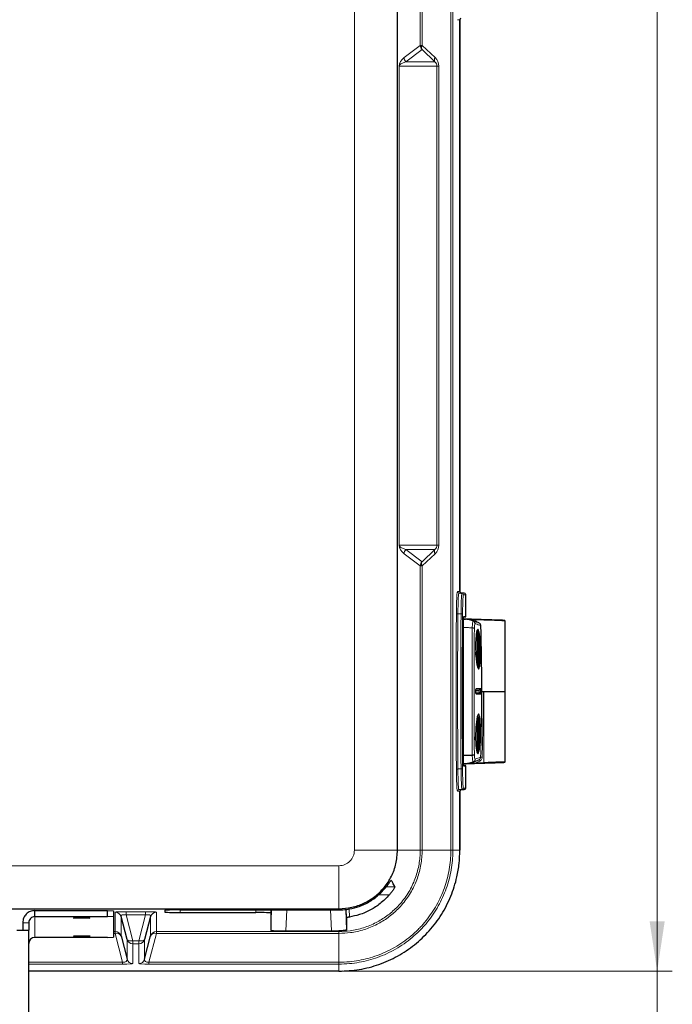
# Model space of a CAD drawing. Header units: millimetres. Extents: x 0 to 4205, y 0 to 2970.
# Tile 33 of 85: x 1441 to 1656, y 1666 to 1991. Entities that reach past the tile are written whole.
import ezdxf

# ---------------------------------------------------------------- set-up
doc = ezdxf.new("R2010")
doc.units = ezdxf.units.MM
doc.header["$LTSCALE"] = 5
doc.styles.add('SLDTEXTSTYLE0', font='TXT', dxfattribs={"width": 0.605})
doc.dimstyles.new('SLDDIMSTYLE0', dxfattribs={"dimtxt": 12.841593, "dimasz": 16.5, "dimexe": 0, "dimexo": 0.0625, "dimgap": 3.210398, "dimtad": 1, "dimdec": 0, "dimrnd": 1e-09, "dimzin": 12, "dimdsep": 46, "dimtxsty": 'SLDTEXTSTYLE0', "dimsah": 1, "dimcen": 0.09, "dimadec": 0, "dimazin": 3, "dimtfac": 1, "dimtdec": 1, "dimtofl": 0, "dimtmove": 0, "dimatfit": 3, "dimfxl": 1, "dimfrac": 2, "dimtolj": 1, "dimtzin": 12, "dimarcsym": 0})
doc.dimstyles.new('SLDDIMSTYLE2', dxfattribs={"dimtxt": 12.841593, "dimasz": 16.5, "dimexe": 0, "dimexo": 0.0625, "dimgap": 3.210398, "dimtad": 1, "dimdec": 0, "dimrnd": 1e-09, "dimzin": 12, "dimdsep": 46, "dimtxsty": 'SLDTEXTSTYLE0', "dimsah": 1, "dimcen": 0.09, "dimadec": 0, "dimazin": 3, "dimtfac": 1, "dimtdec": 1, "dimtmove": 0, "dimatfit": 0, "dimfxl": 1, "dimfrac": 2, "dimtolj": 1, "dimtzin": 12, "dimarcsym": 0})

# ---------------------------------------------------------------- blocks, each defined once
blk = doc.blocks.new('_D_10')
at = {"color": 7, "linetype": 'Continuous', "lineweight": 0}
for p, q in [((1651.46, 1676.69), (1651.46, 1708.69)), ((1546.31, 1676.69), (1656.46, 1676.69)), ((1651.46, 1626.28), (1651.46, 1676.69)), ((1322.04, 1626.28), (1656.46, 1626.28)), ((1651.46, 1626.28), (1651.46, 1567.75)), ((1628.8, 1591.26), (1628.8, 1595.67)), ((1628.8, 1595.67), (1648.52, 1595.67)), ((1648.52, 1595.67), (1648.52, 1591.26)), ((1628.8, 1581.46), (1628.8, 1577.05)), ((1648.52, 1577.05), (1648.52, 1581.46)), ((1628.8, 1577.05), (1648.52, 1577.05))]:
    blk.add_line(p, q, dxfattribs=at)
at = {"color": 7, "linetype": 'Continuous', "lineweight": 18}
for points in [[(1651.46, 1676.69), (1653.96, 1693.19), (1648.96, 1693.19)], [(1651.46, 1626.28), (1648.96, 1609.78), (1653.96, 1609.78)]]:
    blk.add_solid(points, dxfattribs=at)
at = {"color": 7, "linetype": 'Continuous', "lineweight": 18, "attachment_point": 1, "rotation": 90, "style": 'SLDTEXTSTYLE0'}
for s, insert, char_height in [('50', (1608.81, 1576.56), 13.229), ('2', (1631.47, 1581.46), 13.23)]:
    blk.add_mtext(s, dxfattribs=dict(at, insert=insert, char_height=char_height))
blk = doc.blocks.new('_D_13')
at = {"color": 7, "linetype": 'Continuous', "lineweight": 0}
for p, q in [((1356.29, 2614.67), (1656.46, 2614.67)), ((1651.46, 2614.67), (1651.46, 1676.69)), ((1628.8, 2162.83), (1628.8, 2167.24)), ((1628.8, 2167.24), (1648.52, 2167.24)), ((1648.52, 2167.24), (1648.52, 2162.83)), ((1628.8, 2128.53), (1628.8, 2124.12)), ((1648.52, 2124.12), (1648.52, 2128.53)), ((1628.8, 2124.12), (1648.52, 2124.12)), ((1546.31, 1676.69), (1656.46, 1676.69))]:
    blk.add_line(p, q, dxfattribs=at)
at = {"color": 7, "linetype": 'Continuous', "lineweight": 18}
for points in [[(1651.46, 2614.67), (1648.96, 2598.17), (1653.96, 2598.17)], [(1651.46, 1676.69), (1653.96, 1693.19), (1648.96, 1693.19)]]:
    blk.add_solid(points, dxfattribs=at)
at = {"color": 7, "linetype": 'Continuous', "lineweight": 18, "char_height": 13.229, "attachment_point": 1, "rotation": 90, "style": 'SLDTEXTSTYLE0'}
for s, insert in [('36,9', (1631.47, 2128.53)), ('938', (1608.81, 2130.98))]:
    blk.add_mtext(s, dxfattribs=dict(at, insert=insert))

msp = doc.modelspace()

# ---------------------------------------------------------------- linework, layer by layer
at = {"color": 8, "linetype": 'Continuous', "lineweight": 18}
for p, q in [((1583.3, 1716.65), (1583.3, 2586.69)), ((1583.94, 2586.69), (1583.94, 1716.65)), ((1551.42, 1716.65), (1551.42, 2151.67)), ((1573.16, 1982.71), (1573.16, 2065.63)), ((1573.8, 2065.63), (1573.8, 1982.71)), ((1586.27, 1991.19), (1585.43, 1991.19)), ((1567.8, 1978.67), (1573.16, 1982.71)), ((1573.8, 1982.71), (1573.16, 1982.71)), ((1573.8, 1982.71), (1578.08, 1978.67)), ((1573.75, 1981.3), (1568.38, 1977.26)), ((1578.03, 1977.26), (1573.75, 1981.3)), ((1566.24, 1817.5), (1566.24, 1975.84)), ((1566.25, 1975.84), (1566.24, 1975.84)), ((1566.25, 1975.84), (1566.25, 1817.5)), ((1578.68, 1975.84), (1566.25, 1975.84)), ((1568.38, 1977.26), (1578.03, 1977.26)), ((1578.68, 1817.5), (1578.68, 1975.84)), ((1579.31, 1975.84), (1578.68, 1975.84)), ((1579.31, 1975.84), (1579.31, 1817.5)), ((1566.25, 1817.5), (1566.24, 1817.5)), ((1566.25, 1817.5), (1578.68, 1817.5)), ((1578.03, 1816.09), (1568.38, 1816.09)), ((1568.38, 1816.09), (1573.75, 1812.04)), ((1573.75, 1812.04), (1578.03, 1816.09)), ((1579.31, 1817.5), (1578.68, 1817.5)), ((1573.16, 1810.63), (1567.8, 1814.67)), ((1578.08, 1814.67), (1573.8, 1810.63)), ((1573.16, 1716.65), (1573.16, 1810.63)), ((1573.8, 1810.63), (1573.16, 1810.63)), ((1573.8, 1810.63), (1573.8, 1716.65)), ((1585.43, 1802.15), (1586.27, 1802.15)), ((1585.91, 1801.65), (1586.95, 1801.62)), ((1586.72, 1801.65), (1585.91, 1801.65)), ((1586.95, 1801.62), (1587.69, 1801.62)), ((1588.18, 1801.12), (1587.43, 1801.12)), ((1588.18, 1793.78), (1588.18, 1801.12)), ((1588.18, 1801.08), (1588.19, 1801.08)), ((1588.14, 1793.77), (1588.14, 1793.77)), ((1587.52, 1793.07), (1588.11, 1793.07)), ((1590.68, 1792.43), (1590.68, 1792.43)), ((1592.13, 1783.63), (1592.31, 1783.63)), ((1592.17, 1785.52), (1592.2, 1785.52)), ((1592.17, 1784.89), (1592.28, 1784.89)), ((1592.15, 1782.54), (1592.31, 1782.54)), ((1592.16, 1781.33), (1592.28, 1781.33)), ((1592.17, 1780.87), (1592.2, 1780.87)), ((1592.63, 1769.42), (1592.63, 1769.42)), ((1592.63, 1768.92), (1592.63, 1768.92)), ((1592.99, 1769.9), (1592.99, 1769.9)), ((1592.99, 1768.44), (1592.99, 1768.44)), ((1593.13, 1770.09), (1593.13, 1770.09)), ((1593.13, 1768.25), (1593.13, 1768.25)), ((1594.22, 1769.17), (1594.22, 1745.59)), ((1592.17, 1757.52), (1592.2, 1757.52)), ((1592.13, 1755.63), (1592.31, 1755.63)), ((1592.15, 1754.54), (1592.31, 1754.54)), ((1592.17, 1756.89), (1592.28, 1756.89)), ((1592.16, 1753.33), (1592.28, 1753.33)), ((1592.17, 1752.87), (1592.2, 1752.87)), ((1587.52, 1745.28), (1588.07, 1745.28)), ((1588.07, 1745.28), (1588.46, 1745.28)), ((1588.14, 1744.57), (1588.14, 1744.57)), ((1588.18, 1737.22), (1588.18, 1744.57)), ((1592.86, 1746.11), (1591.56, 1745.5)), ((1591.56, 1745.5), (1594.22, 1745.59)), ((1591.56, 1745.4), (1591.56, 1745.5)), ((1594.23, 1745.49), (1591.56, 1745.4)), ((1592.86, 1746.11), (1592.62, 1746.55)), ((1593.63, 1747.38), (1593.13, 1747.39)), ((1594.23, 1745.49), (1594.22, 1745.59)), ((1586.27, 1736.19), (1585.43, 1736.19)), ((1586.95, 1736.72), (1585.91, 1736.69)), ((1585.91, 1736.69), (1586.72, 1736.69)), ((1587.69, 1736.72), (1586.95, 1736.72)), ((1587.43, 1737.22), (1588.18, 1737.22)), ((1588.19, 1737.26), (1588.18, 1737.26)), ((1551.42, 1716.65), (1565.63, 1716.65)), ((1565.63, 1716.65), (1573.16, 1716.65)), ((1583.3, 1716.65), (1573.8, 1716.65)), ((1583.94, 1716.65), (1586.27, 1716.65)), ((1316.29, 1711.53), (1546.31, 1711.53)), ((1546.31, 1711.53), (1546.31, 1697.32)), ((1561.94, 1704.59), (1564.79, 1704.59)), ((1562.96, 1701.94), (1559.44, 1701.94)), ((1472.34, 1689.79), (1472.34, 1696.2)), ((1475.95, 1696.34), (1482.36, 1696.34)), ((1475.95, 1696.34), (1475.95, 1695.28)), ((1482.36, 1696.34), (1482.36, 1695.28)), ((1485.97, 1696.2), (1485.97, 1689.79)), ((1488.79, 1696.24), (1488.8, 1696.78)), ((1493.81, 1696.94), (1493.78, 1696.07)), ((1518.79, 1696.07), (1518.82, 1696.94)), ((1523.82, 1696.94), (1523.79, 1695.89)), ((1523.79, 1690.17), (1524.02, 1696.94)), ((1529.02, 1696.94), (1528.78, 1689.99)), ((1543.79, 1689.99), (1543.55, 1696.94)), ((1546.31, 1697.32), (1546.31, 1696.94)), ((1548.54, 1697.09), (1548.78, 1690.28)), ((1549.67, 1697.28), (1549.76, 1694.57)), ((1443.79, 1692.71), (1441.79, 1692.71)), ((1445.79, 1687.85), (1445.79, 1694.71)), ((1474.28, 1694.72), (1474.28, 1688.31)), ((1482.36, 1695.28), (1475.95, 1695.28)), ((1475.95, 1695.28), (1478.19, 1686.76)), ((1480.12, 1686.76), (1482.36, 1695.28)), ((1484.04, 1688.31), (1484.04, 1694.72)), ((1471.79, 1689.79), (1472.34, 1689.79)), ((1472.34, 1689.16), (1471.79, 1689.16)), ((1472.34, 1689.79), (1472.34, 1689.16)), ((1474.81, 1679.65), (1472.34, 1689.16)), ((1485.97, 1689.16), (1483.51, 1679.65)), ((1485.97, 1689.79), (1546.31, 1689.79)), ((1485.97, 1689.16), (1485.97, 1689.79)), ((1546.31, 1689.16), (1485.97, 1689.16)), ((1546.31, 1690.02), (1546.31, 1689.79)), ((1546.31, 1679.65), (1546.31, 1689.16)), ((1476.26, 1680.66), (1476.26, 1687.18)), ((1478.19, 1686.76), (1480.12, 1686.76)), ((1478.19, 1686.76), (1478.19, 1685.7)), ((1480.12, 1686.76), (1480.12, 1685.7)), ((1482.05, 1687.18), (1482.05, 1680.66)), ((1480.12, 1685.7), (1478.19, 1685.7)), ((1478.19, 1685.7), (1478.19, 1679.18)), ((1480.12, 1679.18), (1480.12, 1685.7)), ((1443.79, 1679.65), (1474.81, 1679.65)), ((1474.81, 1679.65), (1474.81, 1679.02)), ((1483.51, 1679.65), (1546.31, 1679.65)), ((1483.51, 1679.65), (1483.51, 1679.02)), ((1474.81, 1679.02), (1443.79, 1679.02)), ((1546.31, 1679.02), (1483.51, 1679.02)), ((1546.31, 1679.02), (1546.31, 1676.69))]:
    msp.add_line(p, q, dxfattribs=at)
at = {"color": 7, "linetype": 'Continuous', "lineweight": 25}
for p, q in [((1565.63, 1716.65), (1565.63, 2151.67)), ((1586.27, 1802.15), (1586.27, 1991.19)), ((1586.29, 1991.22), (1586.29, 1802.12)), ((1587.69, 1801.62), (1586.72, 1801.65)), ((1588.18, 1793.78), (1588.18, 1801.12)), ((1588.18, 1801.12), (1588.18, 1801.12)), ((1588.19, 1793.78), (1588.19, 1801.08)), ((1588.19, 1801.08), (1588.19, 1801.08)), ((1588.14, 1793.77), (1587.5, 1793.75)), ((1587.5, 1793.75), (1588.12, 1793.77)), ((1588.18, 1793.78), (1587.51, 1793.78)), ((1587.43, 1793.09), (1588.11, 1793.07)), ((1587.44, 1793.1), (1588.38, 1793.07)), ((1590.82, 1792.58), (1588.11, 1793.07)), ((1590.67, 1792.44), (1590.67, 1792.44)), ((1601.22, 1769.17), (1601.22, 1792.52)), ((1592.22, 1788.82), (1591.81, 1788.82)), ((1592.17, 1785.19), (1592.23, 1785.19)), ((1592.22, 1781.16), (1592.16, 1781.16)), ((1593.46, 1769.17), (1593.43, 1769.17)), ((1593.46, 1769.17), (1593.95, 1769.17)), ((1593.95, 1769.17), (1594.22, 1769.17)), ((1594.22, 1769.17), (1601.22, 1769.17)), ((1601.22, 1745.82), (1601.22, 1769.17)), ((1592.17, 1757.19), (1592.23, 1757.19)), ((1592.22, 1753.16), (1592.16, 1753.16)), ((1590.36, 1748.11), (1590.36, 1748.11)), ((1591.82, 1749.52), (1592.22, 1749.52)), ((1587.44, 1745.24), (1588.38, 1745.27)), ((1587.5, 1744.59), (1588.14, 1744.57)), ((1588.12, 1744.57), (1587.5, 1744.59)), ((1587.51, 1744.57), (1588.18, 1744.57)), ((1588.18, 1737.22), (1588.18, 1744.57)), ((1588.19, 1737.26), (1588.19, 1744.57)), ((1586.27, 1716.65), (1586.27, 1736.19)), ((1586.29, 1736.22), (1586.29, 1716.72)), ((1586.72, 1736.69), (1587.69, 1736.72)), ((1588.18, 1737.22), (1588.18, 1737.22)), ((1588.19, 1737.26), (1588.19, 1737.26)), ((1416.29, 1697.32), (1546.31, 1697.32)), ((1445.79, 1694.71), (1445.79, 1696.71)), ((1445.79, 1696.71), (1469.79, 1696.71)), ((1469.79, 1694.71), (1469.79, 1696.71)), ((1469.79, 1696.71), (1471.79, 1696.64)), ((1471.79, 1696.64), (1471.79, 1694.64)), ((1488.79, 1696.76), (1488.79, 1696.24)), ((1493.78, 1696.94), (1546.31, 1696.94)), ((1493.78, 1696.07), (1518.79, 1696.07)), ((1523.79, 1695.89), (1523.79, 1690.17)), ((1548.78, 1694.39), (1548.69, 1697.1)), ((1441.79, 1692.71), (1441.79, 1690.24)), ((1443.79, 1692.71), (1443.79, 1690.24)), ((1445.79, 1694.71), (1469.79, 1694.71)), ((1471.79, 1694.64), (1469.79, 1694.71)), ((1471.79, 1694.64), (1471.79, 1687.92)), ((1476.26, 1687.18), (1474.28, 1694.72)), ((1484.04, 1694.72), (1482.05, 1687.18)), ((1439.79, 1690.24), (1443.79, 1690.24)), ((1443.79, 1647.34), (1443.79, 1690.24)), ((1528.78, 1689.99), (1543.79, 1689.99)), ((1469.79, 1687.85), (1445.79, 1687.85)), ((1469.79, 1687.85), (1471.79, 1687.92)), ((1474.28, 1688.31), (1476.26, 1680.66)), ((1482.05, 1680.66), (1484.04, 1688.31)), ((1546.31, 1676.69), (1443.79, 1676.69))]:
    msp.add_line(p, q, dxfattribs=at)
at = {"color": 8, "linetype": 'Continuous', "lineweight": 18, "flags": 128}
for points in [[(1586.65, 1794.79), (1586.13, 1794.81), (1585.95, 1794.81), (1585.61, 1794.83)], [(1590.67, 1792.44), (1590.68, 1792.43), (1590.68, 1792.43)], [(1591.32, 1791.53), (1591.32, 1791.53), (1591.31, 1791.53)], [(1585.61, 1743.51), (1586.13, 1743.53), (1586.65, 1743.55)], [(1478.19, 1686.76), (1477.84, 1686.7), (1477.5, 1686.68), (1477.19, 1686.69), (1476.91, 1686.73), (1476.66, 1686.8), (1476.47, 1686.9), (1476.34, 1687.03), (1476.26, 1687.18)], [(1482.05, 1687.18), (1481.98, 1687.03), (1481.84, 1686.9), (1481.65, 1686.8), (1481.41, 1686.73), (1481.12, 1686.69), (1480.81, 1686.68), (1480.47, 1686.7), (1480.12, 1686.76)]]:
    msp.add_lwpolyline(points, dxfattribs=at)
at = {"color": 7, "linetype": 'Continuous', "lineweight": 25, "flags": 128}
for points in [[(1592.22, 1777.52), (1592.17, 1777.75), (1592.12, 1778.32), (1592.08, 1779.19), (1592.05, 1780.31), (1592.03, 1781.61), (1592.03, 1783.01), (1592.03, 1784.42), (1592.05, 1785.75), (1592.08, 1786.92), (1592.11, 1787.85), (1592.16, 1788.49), (1592.21, 1788.8), (1592.25, 1788.75), (1592.3, 1788.35), (1592.34, 1787.62), (1592.38, 1786.62), (1592.4, 1785.4), (1592.42, 1784.03), (1592.42, 1782.62), (1592.41, 1781.24), (1592.39, 1779.98), (1592.35, 1778.92), (1592.31, 1778.13), (1592.27, 1777.65), (1592.22, 1777.52)], [(1592.2, 1785.52), (1592.2, 1785.64), (1592.19, 1785.7), (1592.18, 1785.7), (1592.18, 1785.64), (1592.17, 1785.53), (1592.17, 1785.37), (1592.17, 1785.19), (1592.17, 1785.01)], [(1592.2, 1785.52), (1592.21, 1785.38), (1592.21, 1785.28), (1592.22, 1785.21), (1592.23, 1785.19), (1592.23, 1785.2), (1592.24, 1785.25), (1592.25, 1785.34), (1592.25, 1785.47)], [(1592.28, 1784.89), (1592.28, 1785.08), (1592.28, 1785.26), (1592.28, 1785.42), (1592.28, 1785.54), (1592.27, 1785.62), (1592.26, 1785.63), (1592.26, 1785.58), (1592.25, 1785.47)], [(1592.16, 1781.45), (1592.16, 1781.27), (1592.16, 1781.08), (1592.17, 1780.92), (1592.17, 1780.8), (1592.18, 1780.72), (1592.18, 1780.71), (1592.19, 1780.77), (1592.2, 1780.87)], [(1592.25, 1780.82), (1592.24, 1780.96), (1592.23, 1781.06), (1592.23, 1781.13), (1592.22, 1781.15), (1592.21, 1781.14), (1592.21, 1781.09), (1592.2, 1781), (1592.2, 1780.87)], [(1592.25, 1780.82), (1592.25, 1780.71), (1592.26, 1780.64), (1592.26, 1780.64), (1592.27, 1780.7), (1592.27, 1780.81), (1592.28, 1780.97), (1592.28, 1781.15), (1592.28, 1781.33)], [(1592.22, 1749.52), (1592.17, 1749.75), (1592.12, 1750.32), (1592.08, 1751.19), (1592.05, 1752.31), (1592.03, 1753.61), (1592.03, 1755.01), (1592.03, 1756.42), (1592.05, 1757.75), (1592.08, 1758.92), (1592.11, 1759.85), (1592.16, 1760.49), (1592.21, 1760.8), (1592.25, 1760.75), (1592.3, 1760.35), (1592.34, 1759.62), (1592.38, 1758.62), (1592.4, 1757.4), (1592.42, 1756.03), (1592.42, 1754.62), (1592.41, 1753.24), (1592.39, 1751.98), (1592.35, 1750.92), (1592.31, 1750.13), (1592.27, 1749.65), (1592.22, 1749.52)], [(1592.2, 1757.52), (1592.2, 1757.64), (1592.19, 1757.7), (1592.18, 1757.7), (1592.18, 1757.64), (1592.17, 1757.53), (1592.17, 1757.37), (1592.17, 1757.19), (1592.17, 1757.01)], [(1592.2, 1757.52), (1592.21, 1757.38), (1592.21, 1757.28), (1592.22, 1757.21), (1592.23, 1757.19), (1592.23, 1757.2), (1592.24, 1757.25), (1592.25, 1757.34), (1592.25, 1757.47)], [(1592.28, 1756.89), (1592.28, 1757.08), (1592.28, 1757.26), (1592.28, 1757.42), (1592.28, 1757.54), (1592.27, 1757.62), (1592.26, 1757.63), (1592.26, 1757.58), (1592.25, 1757.47)], [(1592.16, 1753.45), (1592.16, 1753.27), (1592.16, 1753.08), (1592.17, 1752.92), (1592.17, 1752.8), (1592.18, 1752.72), (1592.18, 1752.71), (1592.19, 1752.77), (1592.2, 1752.87)], [(1592.25, 1752.82), (1592.24, 1752.96), (1592.23, 1753.06), (1592.23, 1753.13), (1592.22, 1753.15), (1592.21, 1753.14), (1592.21, 1753.09), (1592.2, 1753), (1592.2, 1752.87)], [(1592.25, 1752.82), (1592.25, 1752.71), (1592.26, 1752.64), (1592.26, 1752.64), (1592.27, 1752.7), (1592.27, 1752.81), (1592.28, 1752.97), (1592.28, 1753.15), (1592.28, 1753.33)], [(1461.29, 1694.34), (1462.28, 1694.33), (1463.14, 1694.31), (1463.75, 1694.28), (1464.02, 1694.25), (1463.93, 1694.22), (1463.48, 1694.18), (1462.73, 1694.16), (1461.79, 1694.15), (1460.78, 1694.15), (1459.84, 1694.16), (1459.09, 1694.18), (1458.64, 1694.22), (1458.55, 1694.25), (1458.82, 1694.28), (1459.43, 1694.31), (1460.29, 1694.33), (1461.29, 1694.34)], [(1548.78, 1694.39), (1548.78, 1693.26), (1548.78, 1690.28)], [(1461.29, 1688.4), (1462.28, 1688.4), (1463.14, 1688.38), (1463.75, 1688.35), (1464.02, 1688.32), (1463.93, 1688.28), (1463.48, 1688.25), (1462.73, 1688.23), (1461.79, 1688.21), (1460.78, 1688.21), (1459.84, 1688.23), (1459.09, 1688.25), (1458.64, 1688.28), (1458.55, 1688.32), (1458.82, 1688.35), (1459.43, 1688.38), (1460.29, 1688.4), (1461.29, 1688.4)]]:
    msp.add_lwpolyline(points, dxfattribs=at)
at = {"color": 8, "linetype": 'Continuous', "lineweight": 18}
for centre, radius, start, end in [((1575.17, 1982.71), 2, 180.0576, 224.934), ((1574.87, 1981.96), 1.31, 145.2527, 210.6724), ((1569.8, 1978.67), 2, 180.0576, 224.934), ((1579.15, 1977.92), 1.31, 145.2527, 210.6724), ((1569.8, 1814.67), 2, 135.066, 179.9424), ((1579.15, 1815.42), 1.31, 149.3276, 214.7473), ((1575.17, 1810.63), 2, 135.066, 179.9424), ((1574.87, 1811.38), 1.31, 149.3276, 214.7473), ((1585.93, 1802.15), 0.5, 179.9834, 267.9817), ((1586.93, 1801.12), 0.5, 359.9834, 87.9817), ((1587.68, 1801.12), 0.5, 359.9834, 87.9817), ((1585.5, 1795.48), 0.661, 233.5805, 279.2844), ((1586.75, 1794.14), 0.662, 53.6172, 99.2783), ((1591.48, 1770.09), 0.201, 316.484, 0.1234), ((1591.48, 1768.25), 0.201, 359.8786, 42.3625), ((1593.13, 1769.42), 0.5, 106.8008, 180.0938), ((1593.13, 1769.42), 0.5, 106.792, 180.0162), ((1593.13, 1768.92), 0.5, 179.9062, 253.1992), ((1592.93, 1770.09), 0.2, 286.8009, 0.1465), ((1592.93, 1770.09), 0.2, 286.792, 0.0687), ((1592.93, 1768.25), 0.2, 359.8535, 73.1991), ((1592.93, 1768.25), 0.2, 359.9313, 73.208), ((1585.5, 1742.86), 0.661, 80.7156, 126.4195), ((1586.75, 1744.21), 0.662, 260.7217, 306.3828), ((1585.93, 1736.19), 0.5, 92.0183, 180.0166), ((1586.93, 1737.22), 0.5, 272.0183, 0.0166), ((1587.68, 1737.22), 0.5, 272.0183, 0.0166), ((1472.34, 1694.2), 2, 15.0309, 90.0115), ((1485.97, 1694.2), 2, 89.9885, 164.9691), ((1472.34, 1687.79), 2, 15.0309, 90.0115), ((1472.8, 1687.57), 1.65, 26.6027, 106.0774), ((1485.97, 1687.79), 2, 89.9885, 164.9691), ((1485.51, 1687.57), 1.65, 73.9226, 153.3973), ((1478.19, 1687.7), 2, 195.0309, 270.0115), ((1480.12, 1687.7), 2, 269.9885, 344.9691), ((1478.19, 1681.18), 2, 195.0309, 270.0115), ((1480.12, 1681.18), 2, 269.9885, 344.9691)]:
    msp.add_arc(centre, radius, start, end, dxfattribs=at)
at = {"color": 7, "linetype": 'Continuous', "lineweight": 25}
for centre, radius, start, end in [((1587.68, 1801.12), 0.5, 0, 87.8701), ((1587.69, 1801.08), 0.5, 0, 28.7741), ((1587.17, 1783.09), 9.98, 69.4627, 87.9966), ((1600.83, 1783.24), 8.71, 176.3459, 183.5145), ((1579.04, 1784.69), 13.13, 356.1113, 1.3902), ((1607.36, 1784.54), 15.08, 178.6711, 183.455), ((1583.61, 1783.1), 8.71, 356.3459, 3.5145), ((1577.09, 1781.8), 15.08, 358.6711, 3.455), ((1605.4, 1781.65), 13.13, 176.1113, 181.3902), ((1593.13, 1768.92), 0.5, 179.9838, 253.208), ((1600.83, 1755.24), 8.71, 176.3459, 183.5145), ((1579.04, 1756.69), 13.13, 356.1113, 1.3902), ((1577.09, 1753.8), 15.08, 358.6711, 3.455), ((1607.36, 1756.54), 15.08, 178.6711, 183.455), ((1605.4, 1753.65), 13.13, 176.1113, 181.3902), ((1583.61, 1755.1), 8.71, 356.3459, 3.5145), ((1587.68, 1737.22), 0.5, 272.1299, 0), ((1587.69, 1737.26), 0.5, 331.2259, 0), ((1445.78, 1685.85), 2, 89.9825, 179.9825)]:
    msp.add_arc(centre, radius, start, end, dxfattribs=at)
for centre, major_axis, ratio, start_param, end_param in [((1586.77, 1991.19), (0.5, 0), 0.999391, 2.077833, 3.141593), ((1586.77, 1802.15), (-0.5, 0), 0.999391, 0, 1.06376), ((1586.79, 1802.12), (0.5, 0), 0.999391, 3.141593, 3.583855), ((1586.74, 1802.15), (0, 0.5), 0.878495, 2.634556, 3.106686), ((1587.68, 1793.76), (0.5, 0.017), 0.001217, 5.794451, 6.318049), ((1587.69, 1793.76), (0.5, 0.017), 0.001217, 5.794451, 6.318049), ((1594.23, 1792.86), (6.9, -0.24), 0.001217, 4.712431, 8.843324), ((1594.22, 1792.76), (7, -0.24), 0.0012, 0.000041, 2.473366), ((1587.68, 1744.58), (0.5, -0.017), 0.001217, 6.248321, 6.77192), ((1587.69, 1744.58), (0.5, -0.017), 0.001217, 6.248321, 6.77192), ((1594.23, 1745.48), (6.9, 0.24), 0.001217, 3.700056, 3.723047), ((1594.23, 1745.48), (6.9, 0.24), 0.001217, 3.723047, 7.853939), ((1594.22, 1745.58), (7, 0.24), 0.0012, 6.283144, 7.85394), ((1586.77, 1736.19), (0.5, 0), 0.999391, 2.077833, 3.141593), ((1586.79, 1736.22), (-0.5, 0), 0.999391, 5.840923, 6.283185), ((1586.74, 1736.19), (0, 0.5), 0.878495, 0.034907, 0.507036), ((1546.26, 1716.76), (28.32, -28.32), 0.998783, 0.775789, 0.784789), ((1493.79, 1696.76), (5, 0), 0.034899, 1.572016, 3.141594), ((1493.79, 1696.24), (5, 0), 0.034899, 3.141591, 4.71117), ((1518.78, 1695.89), (5, 0), 0.034899, 6.283184, 7.852762), ((1528.79, 1690.17), (5, 0), 0.034899, 3.141591, 4.71117), ((1543.78, 1690.17), (5, 0), 0.034899, 4.713608, 5.241975), ((1546.26, 1716.76), (28.32, -28.32), 0.998783, 5.498396, 5.525409)]:
    msp.add_ellipse(centre, major_axis=major_axis, ratio=ratio, start_param=start_param, end_param=end_param, dxfattribs=at)
at = {"color": 8, "linetype": 'Continuous', "lineweight": 18}
for centre, major_axis, ratio, start_param, end_param in [((1571.58, 1975.84), (5.33, 0), 0.750067, 2.358065, 3.141593), ((1573.57, 1975.84), (7.33, 0), 0.272884, 2.358065, 3.141593), ((1576.43, 1975.84), (2.25, 0), 0.88747, 0, 0.783528), ((1575.07, 1975.84), (4.25, 0), 0.941206, 0, 0.783528), ((1571.58, 1817.5), (5.33, 0), 0.750067, 3.141593, 3.92512), ((1573.57, 1817.5), (7.33, 0), 0.272884, 3.141593, 3.92512), ((1576.43, 1817.5), (2.25, 0), 0.88747, 5.499658, 6.283185), ((1575.07, 1817.5), (4.25, 0), 0.941206, 5.499658, 6.283185), ((1476.49, 1696.18), (4.14, -0.02), 0.038595, 1.700839, 3.141787), ((1481.83, 1696.18), (4.14, 0.02), 0.038595, 6.28299, 7.723939), ((1476.49, 1694.18), (2.2, -0.78), 0.395579, 1.953802, 3.394751), ((1481.83, 1694.18), (2.2, 0.78), 0.395579, 6.030027, 7.470976), ((1474.05, 1681.21), (2.16, -1.12), 0.520753, 5.320526, 6.707166), ((1484.26, 1681.21), (2.16, 1.12), 0.520753, 2.717612, 4.104252), ((1474.05, 1679.21), (4.14, -0.04), 0.046862, 4.896955, 6.283595), ((1484.26, 1679.21), (4.14, 0.04), 0.046862, 3.141183, 4.527823)]:
    msp.add_ellipse(centre, major_axis=major_axis, ratio=ratio, start_param=start_param, end_param=end_param, dxfattribs=at)
for points, knots in [([(1585.11, 1794.95), (1585.12, 1795.96), (1585.15, 1797.98), (1585.23, 1800.33), (1585.33, 1801.87), (1585.4, 1802.06), (1585.43, 1802.15)], [0, 0, 0, 0, 0.254254, 0.508468, 0.76253, 1, 1, 1, 1]), ([(1585.91, 1801.65), (1585.88, 1801.57), (1585.81, 1801.39), (1585.72, 1799.93), (1585.66, 1798.17), (1585.63, 1796.42), (1585.62, 1795.45), (1585.61, 1794.83)], [0, 0, 0, 0, 0.237276, 0.491125, 0.745126, 0.835049, 1, 1, 1, 1]), ([(1586.65, 1794.79), (1586.66, 1795.75), (1586.68, 1797.66), (1586.76, 1799.9), (1586.83, 1801.01), (1586.9, 1801.53), (1586.93, 1801.58), (1586.95, 1801.62)], [0, 0, 0, 0, 0.254017, 0.508007, 0.761845, 0.846009, 1, 1, 1, 1]), ([(1587.43, 1801.12), (1587.4, 1801.04), (1587.34, 1800.87), (1587.25, 1799.49), (1587.18, 1797.39), (1587.16, 1795.57), (1587.14, 1794.67)], [0, 0, 0, 0, 0.237643, 0.491649, 0.745808, 1, 1, 1, 1]), ([(1585.11, 1743.39), (1585.09, 1745.52), (1585.06, 1749.77), (1585.03, 1756.25), (1585.01, 1762.78), (1585, 1769.34), (1585.01, 1776.92), (1585.04, 1785.51), (1585.09, 1791.8), (1585.11, 1794.95)], [0, 0, 0, 0, 0.125627, 0.25149, 0.377354, 0.503218, 0.629082, 0.814541, 1, 1, 1, 1]), ([(1585.61, 1794.83), (1585.59, 1791.7), (1585.54, 1785.44), (1585.51, 1776.88), (1585.5, 1769.34), (1585.5, 1762.81), (1585.53, 1756.32), (1585.56, 1749.86), (1585.59, 1745.63), (1585.61, 1743.51)], [0, 0, 0, 0, 0.185459, 0.370919, 0.496782, 0.622645, 0.748509, 0.874373, 1, 1, 1, 1]), ([(1586.65, 1743.55), (1586.62, 1746.62), (1586.57, 1752.75), (1586.54, 1761.19), (1586.53, 1768.72), (1586.54, 1775.3), (1586.56, 1781.86), (1586.59, 1788.38), (1586.63, 1792.65), (1586.65, 1794.79)], [0, 0, 0, 0, 0.181993, 0.363986, 0.491238, 0.61849, 0.745741, 0.872993, 1, 1, 1, 1]), ([(1587.14, 1794.67), (1587.13, 1792.54), (1587.09, 1788.29), (1587.06, 1781.8), (1587.04, 1775.28), (1587.03, 1768.72), (1587.04, 1761.23), (1587.07, 1752.83), (1587.12, 1746.72), (1587.14, 1743.67)], [0, 0, 0, 0, 0.127007, 0.254259, 0.38151, 0.508762, 0.636013, 0.818007, 1, 1, 1, 1]), ([(1587.4, 1790.31), (1587.95, 1790.29), (1588.96, 1790.26), (1589.93, 1790.18), (1590.36, 1790.15)], [0, 0, 0, 0, 0.554106, 1, 1, 1, 1]), ([(1587.52, 1793.07), (1588.02, 1793.03), (1589.01, 1792.95), (1590.06, 1792.66), (1590.61, 1792.46), (1590.68, 1792.43)], [0, 0, 0, 0, 0.463262, 0.926524, 1, 1, 1, 1]), ([(1590.36, 1748.11), (1590.35, 1748.87), (1590.34, 1751.8), (1590.31, 1756.96), (1590.29, 1763.61), (1590.28, 1770.28), (1590.29, 1776.95), (1590.32, 1783.6), (1590.34, 1787.96), (1590.36, 1790.15)], [0, 0, 0, 0, 0.054529, 0.212103, 0.369677, 0.527256, 0.684835, 0.842418, 1, 1, 1, 1]), ([(1590.36, 1790.15), (1590.36, 1790.46), (1590.38, 1791.07), (1590.45, 1791.8), (1590.55, 1792.33), (1590.63, 1792.4), (1590.67, 1792.44)], [0, 0, 0, 0, 0.243306, 0.486578, 0.730932, 1, 1, 1, 1]), ([(1591.32, 1791.53), (1591.32, 1791.55), (1591.31, 1791.61), (1591.29, 1791.77), (1591.2, 1792.02), (1590.98, 1792.28), (1590.78, 1792.38), (1590.68, 1792.43)], [0, 0, 0, 0, 0.054964, 0.145039, 0.430027, 0.715014, 1, 1, 1, 1]), ([(1590.68, 1792.43), (1590.68, 1792.43), (1590.75, 1792.41), (1591.17, 1792.29), (1591.84, 1792.06), (1592.34, 1791.88), (1592.54, 1791.81), (1592.57, 1791.8)], [0, 0, 0, 0, 0.0000065, 0.0754002, 0.501749, 0.927931, 1, 1, 1, 1]), ([(1591.31, 1791.53), (1591.31, 1791.53), (1591.27, 1791.53), (1591.2, 1791.45), (1591.12, 1791.11), (1591.06, 1790.61), (1591.05, 1790.19), (1591.05, 1789.98)], [0, 0, 0, 0, 0.0165528, 0.2653219, 0.5113776, 0.7561004, 1, 1, 1, 1]), ([(1593.08, 1790.96), (1593.05, 1790.97), (1592.86, 1791.03), (1592.39, 1791.19), (1591.77, 1791.4), (1591.38, 1791.51), (1591.32, 1791.53)], [0, 0, 0, 0, 0.0711356, 0.4977918, 0.9243183, 1, 1, 1, 1]), ([(1591.05, 1789.98), (1591.03, 1787.81), (1591.01, 1783.48), (1590.98, 1776.89), (1590.97, 1770.28), (1590.98, 1763.65), (1591, 1757.06), (1591.02, 1751.94), (1591.04, 1749.04), (1591.05, 1748.3)], [0, 0, 0, 0, 0.157643, 0.315286, 0.472918, 0.630549, 0.788186, 0.945823, 1, 1, 1, 1]), ([(1591.68, 1768.25), (1591.67, 1768.25), (1591.66, 1768.25), (1591.62, 1768.3), (1591.58, 1768.47), (1591.55, 1768.72), (1591.53, 1769.01), (1591.53, 1769.33), (1591.55, 1769.63), (1591.58, 1769.87), (1591.62, 1770.05), (1591.66, 1770.08), (1591.68, 1770.09)], [0, 0, 0, 0, 0.018208, 0.125995, 0.233222, 0.339957, 0.446493, 0.553217, 0.660432, 0.768211, 0.876381, 1, 1, 1, 1]), ([(1592.99, 1769.9), (1592.96, 1769.9), (1592.8, 1769.9), (1592.38, 1769.9), (1591.87, 1769.9), (1591.54, 1769.9)], [0, 0, 0, 0, 0.083075, 0.415389, 1, 1, 1, 1]), ([(1592.63, 1769.42), (1592.6, 1769.42), (1592.45, 1769.42), (1592.13, 1769.42), (1591.75, 1769.42), (1591.54, 1769.42)], [0, 0, 0, 0, 0.107306, 0.536551, 1, 1, 1, 1]), ([(1591.54, 1768.44), (1591.59, 1768.44), (1591.83, 1768.44), (1592.38, 1768.44), (1592.75, 1768.44), (1592.99, 1768.44)], [0, 0, 0, 0, 0.083075, 0.415389, 1, 1, 1, 1]), ([(1591.55, 1768.92), (1591.66, 1768.92), (1592.09, 1768.92), (1592.4, 1768.92), (1592.63, 1768.92)], [0, 0, 0, 0, 0.255107, 1, 1, 1, 1]), ([(1591.68, 1770.09), (1591.92, 1770.09), (1592.43, 1770.09), (1592.87, 1770.09), (1593.09, 1770.09), (1593.13, 1770.09)], [0, 0, 0, 0, 0.418273, 0.883663, 1, 1, 1, 1]), ([(1593.13, 1768.25), (1592.97, 1768.25), (1592.62, 1768.25), (1592.09, 1768.25), (1591.75, 1768.25), (1591.68, 1768.25)], [0, 0, 0, 0, 0.418272, 0.883663, 1, 1, 1, 1]), ([(1592.63, 1768.92), (1592.64, 1768.92), (1592.64, 1768.93), (1592.65, 1768.97), (1592.65, 1769.04), (1592.66, 1769.12), (1592.66, 1769.2), (1592.65, 1769.28), (1592.65, 1769.35), (1592.64, 1769.4), (1592.64, 1769.42), (1592.63, 1769.42), (1592.63, 1769.42)], [0, 0, 0, 0, 0.108335, 0.216715, 0.325077, 0.433336, 0.541477, 0.649534, 0.757577, 0.865682, 0.973901, 1, 1, 1, 1]), ([(1592.99, 1768.44), (1593, 1768.45), (1593.01, 1768.48), (1593.03, 1768.62), (1593.05, 1768.82), (1593.05, 1769.05), (1593.05, 1769.3), (1593.05, 1769.54), (1593.03, 1769.73), (1593.01, 1769.86), (1593, 1769.9), (1592.99, 1769.9), (1592.99, 1769.9)], [0, 0, 0, 0, 0.124932, 0.233167, 0.341394, 0.449615, 0.557838, 0.666066, 0.774302, 0.882545, 0.979886, 1, 1, 1, 1]), ([(1593.13, 1770.09), (1593.14, 1770.08), (1593.16, 1770.05), (1593.19, 1769.88), (1593.2, 1769.64), (1593.21, 1769.34), (1593.21, 1769.02), (1593.2, 1768.73), (1593.19, 1768.48), (1593.16, 1768.29), (1593.14, 1768.26), (1593.13, 1768.25)], [0, 0, 0, 0, 0.1172316, 0.225515, 0.3337772, 0.442019, 0.5502498, 0.6584841, 0.7667354, 0.8750103, 1, 1, 1, 1]), ([(1593.13, 1747.39), (1593.23, 1751.48), (1593.42, 1758.74), (1593.45, 1766), (1593.46, 1769.17)], [0, 0, 0, 0, 0.5636455, 1, 1, 1, 1]), ([(1593.95, 1769.17), (1593.94, 1766), (1593.92, 1758.74), (1593.73, 1751.47), (1593.63, 1747.38)], [0, 0, 0, 0, 0.436355, 1, 1, 1, 1]), ([(1590.68, 1745.91), (1590.64, 1745.93), (1590.57, 1745.98), (1590.46, 1746.46), (1590.39, 1747.18), (1590.37, 1747.8), (1590.36, 1748.11)], [0, 0, 0, 0, 0.250869, 0.501516, 0.749655, 1, 1, 1, 1]), ([(1591.05, 1748.3), (1591.05, 1748.09), (1591.07, 1747.67), (1591.13, 1747.18), (1591.22, 1746.85), (1591.28, 1746.83), (1591.32, 1746.81)], [0, 0, 0, 0, 0.246612, 0.496114, 0.748368, 1, 1, 1, 1]), ([(1588.07, 1745.28), (1588.07, 1745.28), (1588.16, 1745.28), (1588.74, 1745.31), (1589.82, 1745.46), (1591.27, 1745.87), (1592.17, 1746.32), (1592.62, 1746.55)], [0, 0, 0, 0, 0.0000126, 0.0550446, 0.3700292, 0.6850142, 1, 1, 1, 1]), ([(1588.07, 1745.28), (1588.07, 1745.28), (1588.15, 1745.28), (1588.46, 1745.29), (1589.22, 1745.32), (1590.31, 1745.39), (1591.16, 1745.46), (1591.56, 1745.5)], [0, 0, 0, 0, 0.004652, 0.065268, 0.272602, 0.663204, 1, 1, 1, 1]), ([(1591.56, 1745.4), (1591.16, 1745.38), (1590.3, 1745.35), (1589.21, 1745.31), (1588.46, 1745.29), (1588.15, 1745.28), (1588.07, 1745.28), (1588.07, 1745.28)], [0, 0, 0, 0, 0.338871, 0.728749, 0.935077, 0.99537, 1, 1, 1, 1]), ([(1592.62, 1746.55), (1592.54, 1746.53), (1592.29, 1746.45), (1591.7, 1746.23), (1591.02, 1746.02), (1590.68, 1745.91)], [0, 0, 0, 0, 0.175951, 0.587828, 1, 1, 1, 1]), ([(1591.32, 1746.81), (1591.63, 1746.91), (1592.26, 1747.1), (1592.81, 1747.3), (1593.06, 1747.37), (1593.13, 1747.39)], [0, 0, 0, 0, 0.409891, 0.819785, 1, 1, 1, 1]), ([(1592.62, 1746.55), (1592.71, 1746.62), (1592.9, 1746.75), (1593.08, 1747.06), (1593.11, 1747.28), (1593.13, 1747.39)], [0, 0, 0, 0, 0.345901, 0.673119, 1, 1, 1, 1]), ([(1593.63, 1747.38), (1593.61, 1747.21), (1593.56, 1746.88), (1593.29, 1746.42), (1593.01, 1746.22), (1592.86, 1746.11)], [0, 0, 0, 0, 0.327249, 0.654472, 1, 1, 1, 1]), ([(1585.43, 1736.19), (1585.4, 1736.29), (1585.32, 1736.5), (1585.22, 1738.14), (1585.15, 1740.49), (1585.12, 1742.45), (1585.11, 1743.39)], [0, 0, 0, 0, 0.254254, 0.508468, 0.76253, 1, 1, 1, 1]), ([(1585.61, 1743.51), (1585.62, 1742.62), (1585.64, 1740.76), (1585.71, 1738.53), (1585.78, 1737.36), (1585.85, 1736.79), (1585.89, 1736.73), (1585.91, 1736.69)], [0, 0, 0, 0, 0.237276, 0.491125, 0.745126, 0.835049, 1, 1, 1, 1]), ([(1586.95, 1736.72), (1586.92, 1736.82), (1586.85, 1737.02), (1586.76, 1738.57), (1586.7, 1740.35), (1586.66, 1742.06), (1586.65, 1742.97), (1586.65, 1743.55)], [0, 0, 0, 0, 0.254017, 0.508007, 0.761845, 0.846009, 1, 1, 1, 1]), ([(1587.14, 1743.67), (1587.15, 1742.82), (1587.18, 1741.07), (1587.24, 1738.97), (1587.33, 1737.5), (1587.4, 1737.32), (1587.43, 1737.22)], [0, 0, 0, 0, 0.237643, 0.491649, 0.745808, 1, 1, 1, 1]), ([(1546.31, 1711.53), (1546.98, 1711.61), (1548.32, 1711.76), (1550.01, 1712.94), (1551.19, 1714.63), (1551.34, 1715.97), (1551.42, 1716.65)], [0, 0, 0, 0, 0.250834, 0.499817, 0.748645, 1, 1, 1, 1]), ([(1546.31, 1689.79), (1546.31, 1689.79), (1547.53, 1689.79), (1550.27, 1689.98), (1554.43, 1690.92), (1558.53, 1692.6), (1562.19, 1694.86), (1565.54, 1697.71), (1568.5, 1701.27), (1570.85, 1705.39), (1572.39, 1709.78), (1573.08, 1713.55), (1573.14, 1715.86), (1573.16, 1716.65)], [0, 0, 0, 0, 0.000001, 0.087194, 0.19468, 0.302153, 0.401022, 0.499887, 0.614222, 0.728563, 0.836127, 0.943713, 1, 1, 1, 1]), ([(1573.8, 1716.65), (1573.8, 1716.65), (1573.8, 1715.84), (1573.69, 1713.48), (1573.01, 1709.62), (1571.43, 1705.13), (1569.02, 1700.91), (1566, 1697.26), (1562.57, 1694.34), (1558.82, 1692.02), (1554.62, 1690.32), (1550.37, 1689.32), (1547.56, 1689.21), (1546.31, 1689.16)], [0, 0, 0, 0, 0.000001, 0.056323, 0.163893, 0.271441, 0.38578, 0.500113, 0.598977, 0.697847, 0.805312, 0.912791, 1, 1, 1, 1]), ([(1546.31, 1679.65), (1546.31, 1679.65), (1547.46, 1679.65), (1550.69, 1679.8), (1555.94, 1680.75), (1561.93, 1682.9), (1567.55, 1686.13), (1571.33, 1689.27), (1574.64, 1692.73), (1577.51, 1696.45), (1580.47, 1701.98), (1582.44, 1707.93), (1583.2, 1712.89), (1583.3, 1715.81), (1583.3, 1716.65), (1583.3, 1716.65)], [0, 0, 0, 0, 0.000001, 0.0594038, 0.16684, 0.274267, 0.387047, 0.4998229, 0.5268696, 0.634317, 0.7417622, 0.8491921, 0.9566291, 0.999999, 1, 1, 1, 1]), ([(1583.94, 1716.65), (1583.94, 1716.65), (1583.94, 1715.79), (1583.84, 1712.82), (1583.06, 1707.78), (1581.06, 1701.72), (1578.05, 1696.11), (1575.12, 1692.32), (1571.76, 1688.8), (1567.91, 1685.6), (1562.2, 1682.32), (1556.1, 1680.13), (1550.76, 1679.17), (1547.48, 1679.02), (1546.31, 1679.02), (1546.31, 1679.02)], [0, 0, 0, 0, 0.000001, 0.043375, 0.150809, 0.258238, 0.365681, 0.473126, 0.500177, 0.612952, 0.725731, 0.833158, 0.940593, 0.999999, 1, 1, 1, 1])]:
    msp.add_open_spline(points, degree=3, knots=knots, dxfattribs=at)
at = {"color": 7, "linetype": 'Continuous', "lineweight": 25}
for points, knots in [([(1587.37, 1790.65), (1587.38, 1791.08), (1587.39, 1791.94), (1587.42, 1792.95), (1587.46, 1793.64), (1587.49, 1793.73), (1587.51, 1793.78)], [0, 0, 0, 0, 0.249744, 0.499494, 0.749134, 1, 1, 1, 1]), ([(1587.37, 1790.65), (1587.36, 1788.22), (1587.32, 1783.37), (1587.3, 1775.92), (1587.29, 1768.39), (1587.3, 1761.12), (1587.33, 1754.2), (1587.36, 1749.86), (1587.37, 1747.69)], [0, 0, 0, 0, 0.171354, 0.342709, 0.518111, 0.693514, 0.846409, 1, 1, 1, 1]), ([(1591.31, 1791.53), (1591.31, 1791.54), (1591.31, 1791.6), (1591.29, 1791.76), (1591.19, 1792.02), (1590.97, 1792.29), (1590.77, 1792.39), (1590.67, 1792.44)], [0, 0, 0, 0, 0.025265, 0.14362, 0.429104, 0.714551, 1, 1, 1, 1]), ([(1592.57, 1791.8), (1592.19, 1792), (1591.6, 1792.31), (1591.02, 1792.51), (1590.82, 1792.58)], [0, 0, 0, 0, 0.662737, 1, 1, 1, 1]), ([(1592.57, 1791.8), (1592.66, 1791.74), (1592.85, 1791.61), (1593.03, 1791.31), (1593.07, 1791.08), (1593.08, 1790.96)], [0, 0, 0, 0, 0.323495, 0.646969, 1, 1, 1, 1]), ([(1593.08, 1790.96), (1593.12, 1789.82), (1593.33, 1782.56), (1593.39, 1775.3), (1593.43, 1769.17)], [0, 0, 0, 0, 0.1567187, 1, 1, 1, 1]), ([(1591.48, 1782.49), (1591.47, 1782.76), (1591.44, 1783.76), (1591.46, 1785.49), (1591.58, 1787.42), (1591.79, 1788.87), (1592.04, 1789.68), (1592.31, 1789.76), (1592.57, 1789.1), (1592.79, 1787.76), (1592.93, 1786.13), (1593.02, 1784.29), (1593.07, 1782.33), (1593.05, 1780.2), (1592.95, 1778.4), (1592.78, 1777.13), (1592.54, 1776.55), (1592.26, 1776.7), (1591.98, 1777.59), (1591.72, 1779.11), (1591.55, 1780.85), (1591.5, 1782.03), (1591.48, 1782.49)], [0, 0, 0, 0, 0.019987, 0.073366, 0.126646, 0.18006, 0.233728, 0.287605, 0.341548, 0.395433, 0.449204, 0.483009, 0.536516, 0.590026, 0.643501, 0.696975, 0.750528, 0.804252, 0.858178, 0.91221, 0.966146, 1, 1, 1, 1]), ([(1592.36, 1776.81), (1592.38, 1776.79), (1592.5, 1776.69), (1592.68, 1777.26), (1592.85, 1778.46), (1592.95, 1780.25), (1592.97, 1782.34), (1592.92, 1784.27), (1592.83, 1786.08), (1592.69, 1787.7), (1592.47, 1788.98), (1592.27, 1789.61), (1592.14, 1789.53), (1592.11, 1789.51)], [0, 0, 0, 0, 0.032767, 0.139638, 0.246356, 0.353086, 0.459896, 0.566702, 0.634182, 0.741507, 0.849048, 0.956697, 1, 1, 1, 1]), ([(1591.55, 1781.14), (1591.53, 1781.37), (1591.51, 1781.7), (1591.5, 1782.04), (1591.5, 1782.14)], [0, 0, 0, 0, 0.719005, 1, 1, 1, 1]), ([(1591.54, 1769.05), (1591.54, 1769.09), (1591.53, 1769.22), (1591.54, 1769.48), (1591.57, 1769.74), (1591.59, 1769.89), (1591.62, 1769.96), (1591.62, 1769.96), (1591.62, 1769.96)], [0, 0, 0, 0, 0.079853, 0.338252, 0.596128, 0.806404, 0.944131, 1, 1, 1, 1]), ([(1591.62, 1768.38), (1591.62, 1768.38), (1591.62, 1768.38), (1591.61, 1768.4), (1591.59, 1768.46), (1591.57, 1768.61), (1591.55, 1768.82), (1591.54, 1768.98), (1591.54, 1769.05)], [0, 0, 0, 0, 0.009958, 0.118083, 0.278547, 0.505632, 0.788334, 1, 1, 1, 1]), ([(1591.45, 1754.5), (1591.46, 1754.78), (1591.47, 1755.78), (1591.55, 1757.51), (1591.75, 1759.43), (1592.01, 1760.88), (1592.3, 1761.69), (1592.57, 1761.77), (1592.8, 1761.09), (1592.96, 1759.74), (1593.04, 1758.11), (1593.07, 1756.28), (1593.04, 1754.33), (1592.93, 1752.19), (1592.76, 1750.39), (1592.54, 1749.13), (1592.28, 1748.55), (1592.01, 1748.71), (1591.76, 1749.61), (1591.56, 1751.14), (1591.46, 1752.88), (1591.46, 1754.05), (1591.45, 1754.5)], [0, 0, 0, 0, 0.020226, 0.073502, 0.126901, 0.180592, 0.234551, 0.28859, 0.342507, 0.396212, 0.449746, 0.483228, 0.53675, 0.590272, 0.643853, 0.697531, 0.75132, 0.805217, 0.859159, 0.913019, 0.966659, 1, 1, 1, 1]), ([(1592.11, 1748.82), (1592.13, 1748.8), (1592.25, 1748.7), (1592.44, 1749.26), (1592.66, 1750.46), (1592.83, 1752.24), (1592.94, 1754.34), (1592.97, 1756.26), (1592.94, 1758.07), (1592.87, 1759.68), (1592.7, 1760.97), (1592.52, 1761.61), (1592.39, 1761.54), (1592.36, 1761.51)], [0, 0, 0, 0, 0.031387, 0.138728, 0.245855, 0.3528, 0.459634, 0.566471, 0.633303, 0.740152, 0.847332, 0.954928, 1, 1, 1, 1]), ([(1591.47, 1753.17), (1591.46, 1753.41), (1591.46, 1753.73), (1591.46, 1754.06), (1591.46, 1754.15)], [0, 0, 0, 0, 0.73256, 1, 1, 1, 1]), ([(1587.4, 1748.03), (1587.52, 1748.03), (1588.16, 1748.03), (1589.16, 1748.05), (1590.01, 1748.09), (1590.36, 1748.11)], [0, 0, 0, 0, 0.124368, 0.636587, 1, 1, 1, 1]), ([(1590.36, 1748.11), (1590.46, 1748.12), (1590.67, 1748.15), (1590.9, 1748.21), (1591.01, 1748.26), (1591.04, 1748.29), (1591.05, 1748.3), (1591.05, 1748.3)], [0, 0, 0, 0, 0.305222, 0.610444, 0.915695, 0.970956, 1, 1, 1, 1]), ([(1587.51, 1744.57), (1587.49, 1744.61), (1587.46, 1744.7), (1587.42, 1745.39), (1587.39, 1746.4), (1587.38, 1747.26), (1587.37, 1747.69)], [0, 0, 0, 0, 0.249744, 0.499494, 0.749134, 1, 1, 1, 1]), ([(1587.52, 1745.28), (1588.07, 1745.32), (1589.15, 1745.4), (1590.18, 1745.74), (1590.68, 1745.91)], [0, 0, 0, 0, 0.513682, 1, 1, 1, 1]), ([(1546.31, 1697.32), (1547.73, 1697.41), (1550.56, 1697.6), (1554.6, 1699.03), (1558.24, 1701.25), (1561.37, 1704.27), (1563.76, 1707.96), (1565.33, 1712.19), (1565.53, 1715.16), (1565.63, 1716.65)], [0, 0, 0, 0, 0.1399597, 0.279956, 0.4199493, 0.5593902, 0.70648, 0.8526447, 1, 1, 1, 1]), ([(1546.31, 1676.69), (1548.55, 1676.8), (1553.04, 1677.02), (1559.59, 1678.77), (1565.76, 1681.53), (1571.38, 1685.28), (1576.28, 1689.94), (1580.35, 1695.34), (1583.43, 1701.36), (1585.23, 1707.07), (1586.12, 1712.21), (1586.22, 1715.17), (1586.27, 1716.65)], [0, 0, 0, 0, 0.107314, 0.214631, 0.321956, 0.42929, 0.536635, 0.643986, 0.751207, 0.858428, 0.929215, 1, 1, 1, 1]), ([(1559.63, 1702.1), (1560.24, 1702.69), (1561.31, 1703.74), (1562.51, 1705.28), (1563.24, 1706.33), (1563.53, 1706.74), (1563.57, 1706.75), (1563.58, 1706.75)], [0, 0, 0, 0, 0.285919, 0.507667, 0.730845, 0.922531, 1, 1, 1, 1]), ([(1564.79, 1704.59), (1564.56, 1705.01), (1564.16, 1705.73), (1563.75, 1706.45), (1563.58, 1706.75)], [0, 0, 0, 0, 0.587297, 1, 1, 1, 1]), ([(1564.79, 1704.59), (1564.77, 1704.53), (1564.74, 1704.42), (1564.33, 1703.74), (1563.73, 1702.88), (1563.2, 1702.24), (1562.96, 1701.94)], [0, 0, 0, 0, 0.255941, 0.51155, 0.775529, 1, 1, 1, 1]), ([(1546.31, 1696.94), (1547.18, 1696.97), (1549.17, 1697.05), (1552.21, 1697.75), (1555.51, 1699.08), (1557.97, 1700.65), (1559.3, 1701.81), (1559.63, 1702.1)], [0, 0, 0, 0, 0.179403, 0.407606, 0.635771, 0.908708, 1, 1, 1, 1]), ([(1562.96, 1701.94), (1561.98, 1700.92), (1560.15, 1699.01), (1556.76, 1696.82), (1553.32, 1695.3), (1550.88, 1694.8), (1549.76, 1694.57)], [0, 0, 0, 0, 0.283391, 0.529871, 0.785156, 1, 1, 1, 1]), ([(1549.76, 1694.57), (1549.65, 1694.55), (1549.44, 1694.52), (1549.16, 1694.47), (1548.93, 1694.43), (1548.8, 1694.41), (1548.79, 1694.4), (1548.78, 1694.39)], [0, 0, 0, 0, 0.193374, 0.386125, 0.59524, 0.830063, 1, 1, 1, 1]), ([(1548.78, 1690.28), (1548.72, 1690.26), (1548.61, 1690.21), (1547.75, 1690.08), (1546.8, 1690.04), (1546.31, 1690.02)], [0, 0, 0, 0, 0.32439, 0.648765, 1, 1, 1, 1])]:
    msp.add_open_spline(points, degree=3, knots=knots, dxfattribs=at)
at = {"color": 8, "linetype": 'Continuous', "lineweight": 18}
for points in [[(1587.4, 1748.03), (1587.37, 1751.53), (1587.33, 1758.51), (1587.31, 1769.17), (1587.33, 1779.83), (1587.37, 1786.82), (1587.4, 1790.31)], [(1587.52, 1793.07), (1587.51, 1793.03), (1587.5, 1792.95), (1587.48, 1792.34), (1587.44, 1791.44), (1587.41, 1790.69), (1587.4, 1790.31)], [(1591.05, 1789.98), (1591.02, 1790), (1590.98, 1790.03), (1590.82, 1790.08), (1590.62, 1790.12), (1590.44, 1790.14), (1590.36, 1790.15)], [(1587.4, 1748.03), (1587.41, 1747.65), (1587.44, 1746.9), (1587.48, 1746), (1587.5, 1745.39), (1587.51, 1745.31), (1587.52, 1745.28)], [(1590.68, 1745.91), (1590.77, 1745.95), (1590.95, 1746.03), (1591.15, 1746.25), (1591.29, 1746.52), (1591.31, 1746.71), (1591.32, 1746.81)], [(1573.8, 1716.65), (1573.71, 1716.65), (1573.53, 1716.65), (1573.33, 1716.65), (1573.2, 1716.65), (1573.18, 1716.65), (1573.16, 1716.65)], [(1583.3, 1716.65), (1583.4, 1716.65), (1583.58, 1716.65), (1583.77, 1716.65), (1583.9, 1716.65), (1583.93, 1716.65), (1583.94, 1716.65)], [(1546.31, 1689.16), (1546.31, 1689.25), (1546.31, 1689.43), (1546.31, 1689.62), (1546.31, 1689.76), (1546.31, 1689.78), (1546.31, 1689.79)], [(1546.31, 1679.65), (1546.31, 1679.56), (1546.31, 1679.38), (1546.31, 1679.19), (1546.31, 1679.05), (1546.31, 1679.03), (1546.31, 1679.02)]]:
    msp.add_open_spline(points, degree=3, dxfattribs=at)
at = {"color": 7, "linetype": 'Continuous', "lineweight": 25}
for points in [[(1445.79, 1696.71), (1445.26, 1696.65), (1444.21, 1696.53), (1442.89, 1695.6), (1441.97, 1694.28), (1441.85, 1693.23), (1441.79, 1692.71)], [(1445.79, 1694.71), (1445.52, 1694.68), (1445, 1694.62), (1444.34, 1694.15), (1443.88, 1693.49), (1443.82, 1692.97), (1443.79, 1692.71)]]:
    msp.add_open_spline(points, degree=3, dxfattribs=at)

# ---------------------------------------------------------------- dimensions: what is measured, and where the dimension line sits
at = {"color": 7, "linetype": 'Continuous', "lineweight": 18}
for p1, dimstyle, picture, middle in [((1356.29, 2614.67), 'SLDDIMSTYLE0', '_D_13', (1651.46, 2145.68)), ((1322.04, 1626.28), 'SLDDIMSTYLE2', '_D_10', (1651.46, 1586.36))]:
    dim = msp.add_linear_dim(base=(1651.46, 1676.69), p1=p1, p2=(1546.31, 1676.69), angle=90, dimstyle=dimstyle, dxfattribs=at)
    dim.commit()
    dim.dimension.update_dxf_attribs({"geometry": picture, "text_midpoint": middle, "dimtype": 160})

doc.saveas('drawing.dxf')
